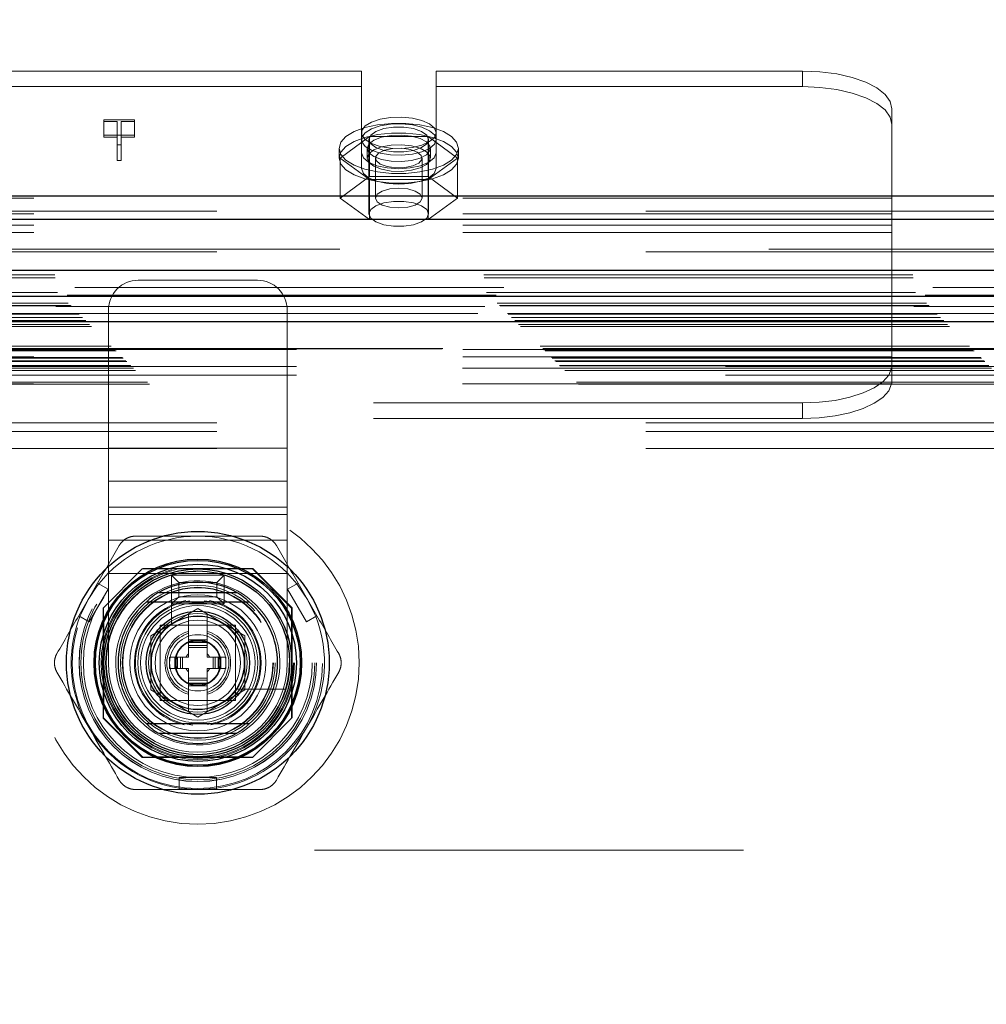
# Model space of a CAD drawing. Header units: inches. Extents: x 0.2 to 10.8, y 0.2 to 8.2.
# Tile 76 of 145: x 3.683 to 3.908, y 4.854 to 5.084. Entities that reach past the tile are written whole.
import ezdxf

# ---------------------------------------------------------------- set-up
doc = ezdxf.new("R2010")
doc.units = ezdxf.units.IN
doc.header["$MEASUREMENT"] = 0
doc.linetypes.add('HIDDEN', pattern=[0.07500000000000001, 0.05, -0.025])
doc.layers.add('DIMENSIONS', color=140, linetype='Continuous')
doc.styles.add('SLDTEXTSTYLE0', font='TXT', dxfattribs={"width": 0.7})
doc.dimstyles.new('SLDDIMSTYLE0', dxfattribs={"dimtxt": 0.0849609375, "dimasz": 0.13, "dimexe": 0, "dimexo": 0.0625, "dimgap": 0.021240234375, "dimtad": 0, "dimtih": 1, "dimtoh": 1, "dimlfac": 18, "dimrnd": 1e-09, "dimzin": 12, "dimdsep": 46, "dimtxsty": 'SLDTEXTSTYLE0', "dimsah": 1, "dimcen": 0.09, "dimadec": 0, "dimazin": 3, "dimtfac": 1, "dimtofl": 0, "dimtmove": 0, "dimatfit": 3, "dimfxl": 0, "dimfrac": 2, "dimtolj": 1, "dimtzin": 12, "dimarcsym": 0})

# ---------------------------------------------------------------- blocks, each defined once
blk = doc.blocks.new('_D_1')
at = {"layer": 'DIMENSIONS'}
for p, q in [((3.321401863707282, 4.904495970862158), (3.321401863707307, 5.790566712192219)), ((4.66442031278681, 4.904495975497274), (4.664420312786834, 5.790566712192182)), ((3.321401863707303, 5.665566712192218), (3.722495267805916, 5.665566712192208)), ((3.837621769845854, 5.66556670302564), (3.809091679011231, 5.66556670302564)), ((3.809091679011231, 5.66556670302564), (3.809091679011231, 5.530535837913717)), ((4.16076991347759, 5.66556670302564), (4.189300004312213, 5.66556670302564)), ((4.189300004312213, 5.66556670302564), (4.189300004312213, 5.530535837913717)), ((4.664420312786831, 5.665566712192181), (4.275896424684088, 5.665566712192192)), ((3.809091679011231, 5.530535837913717), (3.837621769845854, 5.530535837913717)), ((4.189300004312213, 5.530535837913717), (4.16076991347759, 5.530535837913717))]:
    blk.add_line(p, q, dxfattribs=at)
for points in [[(3.321401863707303, 5.665566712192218), (3.451401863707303, 5.645566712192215), (3.451401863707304, 5.685566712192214)], [(4.664420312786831, 5.665566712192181), (4.534420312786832, 5.685566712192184), (4.53442031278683, 5.645566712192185)]]:
    blk.add_solid(points, dxfattribs=at)
at = {"layer": 'DIMENSIONS', "char_height": 0.08333333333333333, "attachment_point": 1, "style": 'SLDTEXTSTYLE0'}
for s, insert in [('24.17', (3.837621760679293, 5.79200907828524)), ('614.0', (3.837621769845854, 5.63795814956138))]:
    blk.add_mtext(s, dxfattribs=dict(at, insert=insert))

msp = doc.modelspace()

# ---------------------------------------------------------------- linework, layer by layer
at = {"color": 7, "linetype": 'HIDDEN', "lineweight": 18}
for p, q in [((3.762323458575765, 5.071980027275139), (3.648462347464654, 5.071980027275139)), ((3.762323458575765, 5.052903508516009), (3.762323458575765, 5.071980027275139)), ((3.779684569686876, 5.05290350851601), (3.779684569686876, 5.071980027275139)), ((3.865115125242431, 5.071980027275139), (3.779684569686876, 5.071980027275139)), ((3.865115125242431, 5.071980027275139), (3.865115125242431, 5.068354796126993)), ((3.762323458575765, 5.068354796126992), (3.648462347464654, 5.068354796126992)), ((3.865115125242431, 5.068354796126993), (3.779684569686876, 5.068354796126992)), ((3.885948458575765, 5.042349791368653), (3.885948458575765, 5.063175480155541)), ((3.70229834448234, 5.060639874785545), (3.709441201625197, 5.060639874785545)), ((3.70229834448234, 5.060213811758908), (3.70229834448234, 5.060639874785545)), ((3.705344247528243, 5.060213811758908), (3.70229834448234, 5.060213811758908)), ((3.70229834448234, 5.060213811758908), (3.70229834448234, 5.056588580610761)), ((3.705344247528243, 5.054770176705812), (3.705344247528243, 5.060213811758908)), ((3.706330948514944, 5.060213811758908), (3.706330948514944, 5.054770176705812)), ((3.709441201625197, 5.060213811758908), (3.706330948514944, 5.060213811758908)), ((3.709441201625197, 5.060639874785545), (3.709441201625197, 5.060213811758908)), ((3.709441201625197, 5.060213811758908), (3.709441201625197, 5.056588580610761)), ((3.709441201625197, 5.057014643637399), (3.70229834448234, 5.057014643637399)), ((3.70229834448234, 5.056588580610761), (3.705344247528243, 5.056588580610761)), ((3.706330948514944, 5.056588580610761), (3.709441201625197, 5.056588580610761)), ((3.764172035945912, 5.056713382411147), (3.757340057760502, 5.051712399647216)), ((3.764059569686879, 5.056029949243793), (3.764059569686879, 5.038721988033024)), ((3.777835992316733, 5.056713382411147), (3.764172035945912, 5.056713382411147)), ((3.764172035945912, 5.056713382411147), (3.764172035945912, 5.047398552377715)), ((3.784667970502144, 5.051712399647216), (3.777835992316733, 5.056713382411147)), ((3.777835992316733, 5.056713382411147), (3.777835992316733, 5.047398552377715)), ((3.777948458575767, 5.038721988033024), (3.777948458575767, 5.056029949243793)), ((3.706330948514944, 5.054770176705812), (3.705344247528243, 5.054770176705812)), ((3.705344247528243, 5.054770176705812), (3.705344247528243, 5.051144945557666)), ((3.706330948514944, 5.054770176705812), (3.706330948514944, 5.051144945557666)), ((3.757115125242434, 5.053978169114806), (3.757115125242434, 5.051712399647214)), ((3.762323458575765, 5.052903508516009), (3.762323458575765, 5.049278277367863)), ((3.763642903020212, 5.053978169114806), (3.763642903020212, 5.051712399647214)), ((3.778365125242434, 5.051712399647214), (3.778365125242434, 5.053978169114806)), ((3.779684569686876, 5.05290350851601), (3.779684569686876, 5.049278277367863)), ((3.784892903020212, 5.051712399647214), (3.784892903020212, 5.053978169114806)), ((3.705344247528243, 5.051144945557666), (3.706330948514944, 5.051144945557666)), ((3.757340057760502, 5.051712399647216), (3.764172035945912, 5.046711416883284)), ((3.757340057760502, 5.051712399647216), (3.757340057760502, 5.042397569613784)), ((3.765562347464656, 5.051712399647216), (3.765562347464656, 5.042397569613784)), ((3.77644568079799, 5.042397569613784), (3.77644568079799, 5.051712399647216)), ((3.777835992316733, 5.046711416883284), (3.784667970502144, 5.051712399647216)), ((3.784667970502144, 5.051712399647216), (3.784667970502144, 5.042397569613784)), ((3.764172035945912, 5.047398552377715), (3.757340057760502, 5.042397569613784)), ((3.777835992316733, 5.047398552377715), (3.764172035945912, 5.047398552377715)), ((3.764172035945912, 5.046711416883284), (3.777835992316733, 5.046711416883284)), ((3.764172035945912, 5.046711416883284), (3.764172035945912, 5.037396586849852)), ((3.784667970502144, 5.042397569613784), (3.777835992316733, 5.047398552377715)), ((3.777835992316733, 5.046711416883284), (3.777835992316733, 5.037396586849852)), ((3.885948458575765, 5.042349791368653), (3.524837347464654, 5.042349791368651)), ((3.757340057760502, 5.042397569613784), (3.764172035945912, 5.037396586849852)), ((3.777835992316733, 5.037396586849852), (3.784667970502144, 5.042397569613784)), ((3.885948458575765, 5.034376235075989), (3.885948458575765, 5.042349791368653)), ((3.228591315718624, 5.039313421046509), (4.757257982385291, 5.039313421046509)), ((3.228591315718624, 5.037500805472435), (4.757257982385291, 5.037500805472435)), ((3.885948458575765, 5.038724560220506), (3.524837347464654, 5.038724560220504)), ((3.764172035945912, 5.037396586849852), (3.777835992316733, 5.037396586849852)), ((3.885948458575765, 5.036066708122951), (3.524837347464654, 5.03606670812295)), ((3.885948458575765, 5.034376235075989), (3.524837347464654, 5.034376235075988)), ((3.885948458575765, 5.005374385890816), (3.885948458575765, 5.034376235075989)), ((4.757257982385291, 5.030495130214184), (3.228591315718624, 5.030495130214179)), ((3.228591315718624, 5.029873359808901), (4.757257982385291, 5.029873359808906)), ((3.190809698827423, 5.024537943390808), (4.795012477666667, 5.024537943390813)), ((3.190880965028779, 5.023782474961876), (4.79494121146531, 5.023782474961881)), ((3.738056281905, 5.023242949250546), (3.710278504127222, 5.023242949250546)), ((4.795474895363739, 5.02156596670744), (3.190347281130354, 5.02156596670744)), ((3.19147591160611, 5.020403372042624), (4.794346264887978, 5.020403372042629)), ((4.793690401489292, 5.019743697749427), (3.192121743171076, 5.019743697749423)), ((3.193975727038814, 5.017903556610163), (4.791846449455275, 5.017903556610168)), ((3.194518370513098, 5.017360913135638), (4.79130380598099, 5.017360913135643)), ((3.194618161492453, 5.017261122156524), (4.791204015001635, 5.017261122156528)), ((4.791049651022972, 5.017109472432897), (3.194780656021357, 5.017109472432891)), ((3.703334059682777, 4.984123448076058), (3.703334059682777, 5.016298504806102)), ((3.745000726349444, 4.984123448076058), (3.745000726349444, 5.016298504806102)), ((3.196351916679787, 5.015525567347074), (4.789473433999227, 5.015525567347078)), ((4.789418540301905, 5.015509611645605), (3.196403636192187, 5.015509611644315)), ((3.196507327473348, 5.015371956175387), (4.789314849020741, 5.01537195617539)), ((3.197298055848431, 5.014592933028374), (4.788523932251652, 5.01459293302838)), ((3.198053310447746, 5.013825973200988), (4.787768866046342, 5.013825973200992)), ((4.787455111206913, 5.013539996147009), (3.198367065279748, 5.01353999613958)), ((3.198921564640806, 5.01295771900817), (4.786900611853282, 5.012957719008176)), ((3.199408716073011, 5.012470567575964), (4.786413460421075, 5.012470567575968)), ((3.203997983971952, 5.007881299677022), (4.781824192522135, 5.007881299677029)), ((3.204553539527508, 5.007325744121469), (4.781268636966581, 5.007325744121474)), ((4.781258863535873, 5.007329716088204), (3.20456744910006, 5.0073297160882)), ((4.781142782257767, 5.007219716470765), (3.204665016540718, 5.00721971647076)), ((3.204831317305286, 5.007047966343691), (4.780990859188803, 5.007047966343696)), ((3.204831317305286, 5.007047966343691), (4.780990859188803, 5.007047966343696)), ((3.247198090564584, 5.007116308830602), (4.738586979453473, 5.0071163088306)), ((3.885948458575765, 5.007064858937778), (3.524837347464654, 5.007064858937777)), ((3.20510909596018, 5.006770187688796), (4.780713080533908, 5.006770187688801)), ((3.205110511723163, 5.006761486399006), (4.780718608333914, 5.00676148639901)), ((3.206636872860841, 5.005242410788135), (4.779185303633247, 5.005242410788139)), ((3.206636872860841, 5.005242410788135), (4.779185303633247, 5.005242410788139)), ((3.206797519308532, 5.005081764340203), (4.779024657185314, 5.005081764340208)), ((3.885948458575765, 5.005374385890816), (3.524837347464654, 5.005374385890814)), ((3.885948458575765, 5.004335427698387), (3.885948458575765, 5.005374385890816)), ((3.207416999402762, 5.004462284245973), (4.778405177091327, 5.004462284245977)), ((3.207609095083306, 5.004270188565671), (4.778213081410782, 5.004270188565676)), ((3.208508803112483, 5.003356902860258), (4.777327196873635, 5.003356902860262)), ((3.208536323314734, 5.003327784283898), (4.777277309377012, 5.003327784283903)), ((3.209162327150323, 5.002716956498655), (4.776659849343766, 5.002716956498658)), ((3.247198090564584, 5.003116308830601), (4.738586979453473, 5.003116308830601)), ((3.885877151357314, 5.002716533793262), (3.524908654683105, 5.00271653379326)), ((3.885948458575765, 5.004335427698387), (3.885948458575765, 5.000047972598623)), ((3.209677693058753, 5.002201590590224), (4.776144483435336, 5.002201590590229)), ((3.247198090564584, 5.001116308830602), (4.738586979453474, 5.0011163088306)), ((3.247198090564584, 5.001116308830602), (4.738586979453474, 5.0011163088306)), ((3.212404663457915, 4.999474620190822), (4.773417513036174, 4.999474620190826)), ((3.212872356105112, 4.998985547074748), (4.772938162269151, 4.998985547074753)), ((3.885877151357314, 4.999091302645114), (3.524908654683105, 4.999091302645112)), ((3.865115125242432, 4.99463982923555), (3.545670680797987, 4.994639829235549)), ((3.865115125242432, 4.991014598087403), (3.865115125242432, 4.99463982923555)), ((3.865115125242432, 4.991014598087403), (3.545670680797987, 4.991014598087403)), ((3.228591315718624, 4.989997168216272), (4.757257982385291, 4.989997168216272)), ((3.228591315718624, 4.989997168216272), (4.757257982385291, 4.989997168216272)), ((3.228591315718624, 4.987997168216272), (4.757257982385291, 4.987997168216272)), ((3.745000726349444, 4.984123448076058), (3.703334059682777, 4.984123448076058)), ((3.703334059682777, 4.976397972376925), (3.703334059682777, 4.984123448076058)), ((3.745000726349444, 4.984123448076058), (3.703334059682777, 4.984123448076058)), ((3.745000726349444, 4.976397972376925), (3.745000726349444, 4.984123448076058)), ((3.228591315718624, 4.983997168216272), (4.757257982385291, 4.983997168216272)), ((3.745000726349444, 4.976397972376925), (3.703334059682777, 4.976397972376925)), ((3.703334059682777, 4.970360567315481), (3.703334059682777, 4.976397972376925)), ((3.745000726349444, 4.970360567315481), (3.745000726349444, 4.976397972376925)), ((3.745000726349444, 4.970360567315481), (3.703334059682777, 4.970360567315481)), ((3.703334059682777, 4.954909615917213), (3.703334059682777, 4.970360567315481)), ((3.745000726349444, 4.954909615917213), (3.745000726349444, 4.970360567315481)), ((3.745000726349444, 4.968672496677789), (3.703334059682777, 4.968672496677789)), ((3.745000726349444, 4.962635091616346), (3.703334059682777, 4.962635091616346)), ((3.711235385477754, 4.955949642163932), (3.70209630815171, 4.946810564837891)), ((3.703334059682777, 4.93407628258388), (3.703334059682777, 4.954909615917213)), ((3.745000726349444, 4.954909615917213), (3.703334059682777, 4.954909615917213)), ((3.745000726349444, 4.954909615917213), (3.703334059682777, 4.954909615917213)), ((3.711335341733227, 4.956049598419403), (3.711235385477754, 4.955949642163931)), ((3.736901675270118, 4.955949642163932), (3.711235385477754, 4.955949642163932)), ((3.737001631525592, 4.956049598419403), (3.711335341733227, 4.956049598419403)), ((3.734191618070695, 4.955949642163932), (3.714145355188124, 4.955949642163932)), ((3.718056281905, 4.94782628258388), (3.718056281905, 4.954492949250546)), ((3.719722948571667, 4.952826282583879), (3.718056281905, 4.954492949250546)), ((3.718056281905, 4.954492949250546), (3.730278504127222, 4.954492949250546)), ((3.728611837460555, 4.952826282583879), (3.730278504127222, 4.954492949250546)), ((3.730278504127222, 4.954492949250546), (3.730278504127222, 4.94782628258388)), ((3.746040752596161, 4.946810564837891), (3.736901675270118, 4.955949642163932)), ((3.746140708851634, 4.946910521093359), (3.737001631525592, 4.956049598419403)), ((3.745000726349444, 4.93407628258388), (3.745000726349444, 4.954909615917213)), ((3.700784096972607, 4.952629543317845), (3.696409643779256, 4.945052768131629)), ((3.703246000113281, 4.951208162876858), (3.700784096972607, 4.952629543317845)), ((3.718044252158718, 4.952209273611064), (3.718044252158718, 4.943137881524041)), ((3.719722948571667, 4.949492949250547), (3.719722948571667, 4.952826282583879)), ((3.719722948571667, 4.952826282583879), (3.728611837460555, 4.952826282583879)), ((3.728611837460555, 4.952826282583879), (3.728611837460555, 4.949492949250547)), ((3.747552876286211, 4.952629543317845), (3.745090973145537, 4.951208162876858)), ((3.747552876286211, 4.952629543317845), (3.751927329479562, 4.945052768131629)), ((3.69887154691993, 4.943631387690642), (3.703246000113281, 4.951208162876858)), ((3.745090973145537, 4.951208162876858), (3.749465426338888, 4.943631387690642)), ((3.719722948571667, 4.949492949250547), (3.718056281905, 4.94782628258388)), ((3.730278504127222, 4.94782628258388), (3.718056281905, 4.94782628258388)), ((3.728611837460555, 4.949492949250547), (3.719722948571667, 4.949492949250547)), ((3.728611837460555, 4.949492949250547), (3.730278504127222, 4.94782628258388)), ((3.69887154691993, 4.943631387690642), (3.696409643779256, 4.945052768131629)), ((3.70209630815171, 4.946810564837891), (3.70209630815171, 4.921144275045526)), ((3.702196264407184, 4.946910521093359), (3.702196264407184, 4.921244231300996)), ((3.713232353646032, 4.940391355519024), (3.724168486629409, 4.94670533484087)), ((3.721981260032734, 4.945442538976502), (3.721877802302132, 4.945382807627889)), ((3.721981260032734, 4.945442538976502), (3.721981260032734, 4.939436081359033)), ((3.724168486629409, 4.94670533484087), (3.735104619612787, 4.940391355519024)), ((3.726355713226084, 4.945442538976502), (3.726355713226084, 4.939436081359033)), ((3.726459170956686, 4.945382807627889), (3.726355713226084, 4.945442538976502)), ((3.746040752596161, 4.921144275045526), (3.746040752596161, 4.946810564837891)), ((3.746140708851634, 4.921244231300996), (3.746140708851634, 4.946910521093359)), ((3.751927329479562, 4.945052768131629), (3.749465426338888, 4.943631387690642)), ((3.702296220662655, 4.944100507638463), (3.702296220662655, 4.924054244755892)), ((3.732917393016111, 4.942826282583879), (3.715417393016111, 4.942826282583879)), ((3.715417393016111, 4.942826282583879), (3.715417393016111, 4.925326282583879)), ((3.730546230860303, 4.942826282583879), (3.717790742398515, 4.942826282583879)), ((3.732917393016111, 4.925326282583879), (3.732917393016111, 4.942826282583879)), ((3.746040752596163, 4.924054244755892), (3.746040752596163, 4.944100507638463)), ((3.715419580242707, 4.940455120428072), (3.715419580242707, 4.927699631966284)), ((3.732917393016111, 4.927699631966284), (3.732917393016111, 4.940455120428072)), ((3.713232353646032, 4.927763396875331), (3.713232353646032, 4.940391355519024)), ((3.721981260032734, 4.939436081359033), (3.726355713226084, 4.939436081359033)), ((3.721981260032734, 4.939436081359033), (3.721981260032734, 4.938998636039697)), ((3.721981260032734, 4.938998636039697), (3.726355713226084, 4.938998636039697)), ((3.721981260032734, 4.938998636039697), (3.721981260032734, 4.938806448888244)), ((3.721981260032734, 4.938806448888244), (3.721981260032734, 4.938097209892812)), ((3.721981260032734, 4.938806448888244), (3.726355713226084, 4.938806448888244)), ((3.726355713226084, 4.939436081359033), (3.726355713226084, 4.938998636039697)), ((3.726355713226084, 4.938998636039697), (3.726355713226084, 4.938806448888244)), ((3.726355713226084, 4.938806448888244), (3.726355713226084, 4.938097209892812)), ((3.735104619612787, 4.940391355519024), (3.735104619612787, 4.927763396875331)), ((3.721981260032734, 4.938097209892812), (3.721981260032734, 4.937633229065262)), ((3.721981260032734, 4.938097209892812), (3.726355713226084, 4.938097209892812)), ((3.721981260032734, 4.937633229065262), (3.726355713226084, 4.937633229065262)), ((3.721981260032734, 4.937633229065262), (3.721981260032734, 4.935389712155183)), ((3.726355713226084, 4.938097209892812), (3.726355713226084, 4.937633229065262)), ((3.726355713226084, 4.937633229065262), (3.726355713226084, 4.935389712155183)), ((3.717606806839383, 4.935389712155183), (3.718809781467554, 4.935389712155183)), ((3.717606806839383, 4.932765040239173), (3.717606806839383, 4.935389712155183)), ((3.718809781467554, 4.932765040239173), (3.718809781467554, 4.935389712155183)), ((3.718809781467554, 4.935389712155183), (3.719247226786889, 4.935389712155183)), ((3.719247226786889, 4.932765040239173), (3.719247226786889, 4.935389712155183)), ((3.719247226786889, 4.935389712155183), (3.719439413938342, 4.935389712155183)), ((3.719439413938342, 4.935389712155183), (3.720148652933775, 4.935389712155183)), ((3.719439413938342, 4.932765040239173), (3.719439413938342, 4.935389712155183)), ((3.720148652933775, 4.935389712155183), (3.720612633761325, 4.935389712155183)), ((3.720148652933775, 4.932765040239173), (3.720148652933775, 4.935389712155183)), ((3.720612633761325, 4.932765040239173), (3.720612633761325, 4.935389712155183)), ((3.720612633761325, 4.935389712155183), (3.721981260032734, 4.935389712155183)), ((3.726355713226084, 4.935389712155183), (3.727724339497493, 4.935389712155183)), ((3.727724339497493, 4.935389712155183), (3.728188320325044, 4.935389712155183)), ((3.727724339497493, 4.932765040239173), (3.727724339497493, 4.935389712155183)), ((3.728188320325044, 4.932765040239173), (3.728188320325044, 4.935389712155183)), ((3.728188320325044, 4.935389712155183), (3.728897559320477, 4.935389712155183)), ((3.728897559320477, 4.932765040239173), (3.728897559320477, 4.935389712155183)), ((3.728897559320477, 4.935389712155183), (3.729089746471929, 4.935389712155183)), ((3.729089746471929, 4.932765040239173), (3.729089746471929, 4.935389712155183)), ((3.729089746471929, 4.935389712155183), (3.729527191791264, 4.935389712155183)), ((3.729527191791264, 4.932765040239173), (3.729527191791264, 4.935389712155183)), ((3.729527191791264, 4.935389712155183), (3.730730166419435, 4.935389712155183)), ((3.730730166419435, 4.932765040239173), (3.730730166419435, 4.935389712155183)), ((3.717606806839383, 4.932765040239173), (3.718809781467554, 4.932765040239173)), ((3.718809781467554, 4.932765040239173), (3.719247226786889, 4.932765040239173)), ((3.719247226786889, 4.932765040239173), (3.719439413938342, 4.932765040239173)), ((3.719439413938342, 4.932765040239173), (3.720148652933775, 4.932765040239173)), ((3.720148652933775, 4.932765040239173), (3.720612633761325, 4.932765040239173)), ((3.720612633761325, 4.932765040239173), (3.721981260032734, 4.932765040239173)), ((3.721981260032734, 4.932765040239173), (3.721981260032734, 4.930521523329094)), ((3.726355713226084, 4.932765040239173), (3.727724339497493, 4.932765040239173)), ((3.726355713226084, 4.932765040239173), (3.726355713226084, 4.930521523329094)), ((3.727724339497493, 4.932765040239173), (3.728188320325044, 4.932765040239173)), ((3.728188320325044, 4.932765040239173), (3.728897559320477, 4.932765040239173)), ((3.728897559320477, 4.932765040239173), (3.729089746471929, 4.932765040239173)), ((3.729089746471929, 4.932765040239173), (3.729527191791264, 4.932765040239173)), ((3.729527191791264, 4.932765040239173), (3.730730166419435, 4.932765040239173)), ((3.721981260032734, 4.930521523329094), (3.726355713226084, 4.930521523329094)), ((3.721981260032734, 4.930521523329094), (3.721981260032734, 4.930057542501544)), ((3.721981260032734, 4.930057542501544), (3.726355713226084, 4.930057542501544)), ((3.721981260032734, 4.930057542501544), (3.721981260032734, 4.92934830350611)), ((3.721981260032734, 4.92934830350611), (3.726355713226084, 4.92934830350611)), ((3.721981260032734, 4.92934830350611), (3.721981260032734, 4.929156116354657)), ((3.721981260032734, 4.929156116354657), (3.726355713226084, 4.929156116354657)), ((3.721981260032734, 4.929156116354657), (3.721981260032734, 4.928718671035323)), ((3.726355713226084, 4.930521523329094), (3.726355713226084, 4.930057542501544)), ((3.726355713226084, 4.930057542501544), (3.726355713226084, 4.92934830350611)), ((3.726355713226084, 4.92934830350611), (3.726355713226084, 4.929156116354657)), ((3.726355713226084, 4.929156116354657), (3.726355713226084, 4.928718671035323)), ((3.724168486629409, 4.921449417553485), (3.713232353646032, 4.927763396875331)), ((3.721981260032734, 4.928718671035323), (3.726355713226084, 4.928718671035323)), ((3.721981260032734, 4.928718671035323), (3.721981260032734, 4.922712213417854)), ((3.735104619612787, 4.927763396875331), (3.724168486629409, 4.921449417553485)), ((3.726355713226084, 4.928718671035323), (3.726355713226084, 4.922712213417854)), ((3.733228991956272, 4.927953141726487), (3.742300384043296, 4.927953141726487)), ((3.715417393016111, 4.925326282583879), (3.732917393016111, 4.925326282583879)), ((3.717790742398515, 4.925328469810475), (3.730546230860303, 4.925328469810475)), ((3.70209630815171, 4.921144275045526), (3.711235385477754, 4.912005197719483)), ((3.702196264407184, 4.921244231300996), (3.711335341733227, 4.912105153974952)), ((3.736901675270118, 4.912005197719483), (3.746040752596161, 4.921144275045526)), ((3.746040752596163, 4.921144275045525), (3.746140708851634, 4.921244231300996)), ((3.711235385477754, 4.912005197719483), (3.736901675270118, 4.912005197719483)), ((3.711335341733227, 4.912105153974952), (3.737001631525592, 4.912105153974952)), ((3.714145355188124, 4.912205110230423), (3.734191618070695, 4.912205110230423)), ((3.72854293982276, 4.907392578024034), (3.719794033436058, 4.907392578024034)), ((3.719794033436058, 4.90454981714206), (3.719794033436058, 4.907392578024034)), ((3.72854293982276, 4.90454981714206), (3.72854293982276, 4.907392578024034)), ((3.72854293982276, 4.90454981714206), (3.719794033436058, 4.90454981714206)), ((3.35136475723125, 4.890449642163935), (4.634420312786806, 4.890449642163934))]:
    msp.add_line(p, q, dxfattribs=at)
at = {"color": 7, "linetype": 'Continuous', "lineweight": 25}
for p, q in [((3.228591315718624, 5.042938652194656), (4.757257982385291, 5.042938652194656)), ((3.228591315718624, 5.037500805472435), (4.757257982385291, 5.037500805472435)), ((4.795474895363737, 5.025505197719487), (3.190347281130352, 5.025505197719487)), ((4.789418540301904, 5.019448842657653), (3.196403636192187, 5.019448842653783)), ((4.787455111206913, 5.013539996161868), (3.19836706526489, 5.01353999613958)), ((3.715043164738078, 4.950481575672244), (3.73329380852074, 4.950481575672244)), ((3.715043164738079, 4.917673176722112), (3.73329380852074, 4.917673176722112))]:
    msp.add_line(p, q, dxfattribs=at)
at = {"color": 7, "linetype": 'HIDDEN', "lineweight": 18, "flags": 128}
for points in [[(3.885948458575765, 5.063175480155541), (3.885548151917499, 5.06489316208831), (3.884362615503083, 5.066544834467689), (3.882437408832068, 5.068067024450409), (3.879846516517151, 5.069401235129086), (3.876689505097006, 5.070496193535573), (3.873087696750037, 5.071309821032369), (3.869179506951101, 5.071810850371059), (3.865115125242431, 5.071980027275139)], [(3.865115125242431, 5.068354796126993), (3.869179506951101, 5.068185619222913), (3.873087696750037, 5.067684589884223), (3.876689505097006, 5.066870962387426), (3.879846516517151, 5.065776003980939), (3.882437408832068, 5.064441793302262), (3.884362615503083, 5.062919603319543), (3.885548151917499, 5.061267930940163), (3.885948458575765, 5.059550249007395)], [(3.757115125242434, 5.053978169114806), (3.757518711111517, 5.055382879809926), (3.758706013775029, 5.056705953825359), (3.760608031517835, 5.057870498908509), (3.763114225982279, 5.058808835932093), (3.766078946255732, 5.059466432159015), (3.769329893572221, 5.059805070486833), (3.772678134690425, 5.059805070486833), (3.775929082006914, 5.059466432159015), (3.778893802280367, 5.058808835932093), (3.781399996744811, 5.057870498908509), (3.783302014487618, 5.056705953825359), (3.78448931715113, 5.055382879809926), (3.784892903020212, 5.053978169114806), (3.78448931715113, 5.052573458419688), (3.783302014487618, 5.051250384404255), (3.781399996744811, 5.050085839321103), (3.778893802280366, 5.049147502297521), (3.775929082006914, 5.048489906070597), (3.772678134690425, 5.048151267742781), (3.769329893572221, 5.048151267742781), (3.766078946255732, 5.048489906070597), (3.763114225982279, 5.049147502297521), (3.760608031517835, 5.050085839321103), (3.758706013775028, 5.051250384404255), (3.757518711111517, 5.052573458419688), (3.757115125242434, 5.053978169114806)], [(3.779684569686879, 5.057603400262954), (3.779298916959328, 5.058684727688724), (3.778176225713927, 5.059669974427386), (3.77641625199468, 5.060471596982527), (3.774175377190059, 5.06101836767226), (3.771652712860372, 5.061261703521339), (3.769072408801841, 5.061179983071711), (3.766663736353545, 5.060780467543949), (3.7646407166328, 5.060098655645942), (3.76318310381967, 5.059195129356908), (3.76242041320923, 5.058150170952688), (3.76242041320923, 5.057056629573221), (3.76318310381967, 5.056011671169), (3.7646407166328, 5.055108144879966), (3.766663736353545, 5.054426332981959), (3.769072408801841, 5.054026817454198), (3.771652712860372, 5.053945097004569), (3.774175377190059, 5.054188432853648), (3.77641625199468, 5.054735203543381), (3.778176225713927, 5.055536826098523), (3.779298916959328, 5.056522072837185), (3.779684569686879, 5.057603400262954)], [(3.757115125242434, 5.051712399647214), (3.757518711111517, 5.053117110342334), (3.758706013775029, 5.054440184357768), (3.760608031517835, 5.055604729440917), (3.763114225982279, 5.056543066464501), (3.766078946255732, 5.057200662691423), (3.769329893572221, 5.057539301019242), (3.772678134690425, 5.057539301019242), (3.775929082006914, 5.057200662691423), (3.778893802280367, 5.056543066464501), (3.781399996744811, 5.055604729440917), (3.783302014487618, 5.054440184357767), (3.78448931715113, 5.053117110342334), (3.784892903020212, 5.051712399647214), (3.78448931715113, 5.050307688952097), (3.783302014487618, 5.048984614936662), (3.781399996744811, 5.047820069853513), (3.778893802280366, 5.046881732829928), (3.775929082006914, 5.046224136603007), (3.772678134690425, 5.045885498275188), (3.769329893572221, 5.045885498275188), (3.766078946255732, 5.046224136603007), (3.763114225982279, 5.046881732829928), (3.760608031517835, 5.047820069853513), (3.758706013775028, 5.048984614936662), (3.757518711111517, 5.050307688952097), (3.757115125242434, 5.051712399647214)], [(3.779684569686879, 5.056029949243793), (3.779298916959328, 5.057111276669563), (3.778176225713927, 5.058096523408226), (3.77641625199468, 5.058898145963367), (3.774175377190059, 5.059444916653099), (3.771652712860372, 5.059688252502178), (3.769072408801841, 5.059606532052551), (3.766663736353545, 5.059207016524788), (3.7646407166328, 5.058525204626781), (3.76318310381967, 5.057621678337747), (3.76242041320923, 5.056576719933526), (3.76242041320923, 5.055483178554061), (3.76318310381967, 5.05443822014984), (3.7646407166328, 5.053534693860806), (3.766663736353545, 5.052852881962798), (3.769072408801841, 5.052453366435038), (3.771652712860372, 5.052371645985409), (3.774175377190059, 5.052614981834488), (3.77641625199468, 5.05316175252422), (3.778176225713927, 5.053963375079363), (3.779298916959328, 5.054948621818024), (3.779684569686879, 5.056029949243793)], [(3.777948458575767, 5.056029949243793), (3.777529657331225, 5.057033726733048), (3.776323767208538, 5.05791643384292), (3.774476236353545, 5.058571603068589), (3.77220990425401, 5.058920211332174), (3.769798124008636, 5.058920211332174), (3.7675317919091, 5.058571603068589), (3.765684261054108, 5.05791643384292), (3.764478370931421, 5.057033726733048), (3.764059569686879, 5.056029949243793), (3.764478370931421, 5.055026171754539), (3.765684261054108, 5.054143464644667), (3.7675317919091, 5.053488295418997), (3.769798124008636, 5.053139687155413), (3.77220990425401, 5.053139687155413), (3.774476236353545, 5.053488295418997), (3.776323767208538, 5.054143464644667), (3.777529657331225, 5.05502617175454), (3.777948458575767, 5.056029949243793)], [(3.763642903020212, 5.053978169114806), (3.76404174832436, 5.054988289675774), (3.765195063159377, 5.055888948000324), (3.766977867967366, 5.05658254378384), (3.769196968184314, 5.056993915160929), (3.771611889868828, 5.057078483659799), (3.773960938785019, 5.056827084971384), (3.775989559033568, 5.056266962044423), (3.777477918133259, 5.055458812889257), (3.778264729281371, 5.054490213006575), (3.778264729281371, 5.053466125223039), (3.777477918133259, 5.052497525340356), (3.775989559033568, 5.05168937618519), (3.773960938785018, 5.05112925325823), (3.771611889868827, 5.050877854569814), (3.769196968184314, 5.050962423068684), (3.766977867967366, 5.051373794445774), (3.765195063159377, 5.052067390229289), (3.76404174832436, 5.05296804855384), (3.763642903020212, 5.053978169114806)], [(3.779684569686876, 5.05290350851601), (3.779259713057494, 5.051769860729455), (3.77802673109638, 5.050747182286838), (3.776106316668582, 5.049935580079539), (3.773686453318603, 5.049414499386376), (3.771004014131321, 5.049234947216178), (3.768321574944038, 5.049414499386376), (3.765901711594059, 5.049935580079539), (3.76398129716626, 5.050747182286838), (3.762748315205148, 5.051769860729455), (3.762323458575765, 5.052903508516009)], [(3.763642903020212, 5.051712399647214), (3.76404174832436, 5.052722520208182), (3.765195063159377, 5.053623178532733), (3.766977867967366, 5.054316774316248), (3.769196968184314, 5.054728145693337), (3.771611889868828, 5.054812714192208), (3.773960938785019, 5.054561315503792), (3.775989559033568, 5.054001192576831), (3.777477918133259, 5.053193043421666), (3.778264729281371, 5.052224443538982), (3.778264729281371, 5.051200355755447), (3.777477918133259, 5.050231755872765), (3.775989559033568, 5.049423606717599), (3.773960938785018, 5.048863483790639), (3.771611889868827, 5.048612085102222), (3.769196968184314, 5.048696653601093), (3.766977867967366, 5.049108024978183), (3.765195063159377, 5.049801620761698), (3.76404174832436, 5.050702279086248), (3.763642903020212, 5.051712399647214)], [(3.773724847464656, 5.053704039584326), (3.771714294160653, 5.053992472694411), (3.76959560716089, 5.053933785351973), (3.767691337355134, 5.053536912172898), (3.766291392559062, 5.052862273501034), (3.765608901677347, 5.052012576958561), (3.765747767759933, 5.051117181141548), (3.766686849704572, 5.050312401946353), (3.76828318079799, 5.049720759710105), (3.770293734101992, 5.049432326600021), (3.772412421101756, 5.049491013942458), (3.774316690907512, 5.049887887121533), (3.775716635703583, 5.050562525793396), (3.776399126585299, 5.051412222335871), (3.776260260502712, 5.052307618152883), (3.775321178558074, 5.053112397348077), (3.773724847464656, 5.053704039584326)], [(3.762323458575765, 5.049278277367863), (3.762748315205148, 5.048144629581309), (3.76398129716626, 5.047121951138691), (3.76590171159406, 5.046310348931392), (3.768321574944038, 5.045789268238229), (3.771004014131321, 5.045609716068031), (3.773686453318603, 5.045789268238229), (3.776106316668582, 5.046310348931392), (3.77802673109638, 5.047121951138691), (3.779259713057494, 5.048144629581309), (3.779684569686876, 5.049278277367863)], [(3.77644568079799, 5.042397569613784), (3.776031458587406, 5.043277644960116), (3.77485185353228, 5.044023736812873), (3.77308644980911, 5.044522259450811), (3.771004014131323, 5.044697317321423), (3.768921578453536, 5.044522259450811), (3.767156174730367, 5.044023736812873), (3.765976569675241, 5.043277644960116), (3.765562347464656, 5.042397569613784), (3.765976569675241, 5.04151749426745), (3.767156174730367, 5.040771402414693), (3.768921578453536, 5.040272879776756), (3.771004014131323, 5.040097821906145), (3.77308644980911, 5.040272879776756), (3.77485185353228, 5.040771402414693), (3.776031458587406, 5.04151749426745), (3.77644568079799, 5.042397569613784)], [(3.777948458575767, 5.038721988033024), (3.777529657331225, 5.039725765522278), (3.776323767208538, 5.040608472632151), (3.774476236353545, 5.04126364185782), (3.77220990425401, 5.041612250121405), (3.769798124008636, 5.041612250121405), (3.7675317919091, 5.04126364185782), (3.765684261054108, 5.040608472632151), (3.764478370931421, 5.039725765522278), (3.764059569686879, 5.038721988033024), (3.764478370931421, 5.03771821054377), (3.765684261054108, 5.036835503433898), (3.7675317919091, 5.036180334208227), (3.769798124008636, 5.035831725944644), (3.77220990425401, 5.035831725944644), (3.774476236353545, 5.036180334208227), (3.776323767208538, 5.036835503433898), (3.777529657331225, 5.03771821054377), (3.777948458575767, 5.038721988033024)], [(3.865115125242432, 4.99463982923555), (3.868967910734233, 4.994791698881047), (3.872687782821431, 4.995242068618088), (3.87614641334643, 4.995975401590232), (3.879224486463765, 4.996966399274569), (3.881815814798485, 4.998180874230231), (3.883831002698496, 4.999576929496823), (3.885200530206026, 5.001106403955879), (3.885877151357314, 5.002716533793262)], [(3.885877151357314, 4.999091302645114), (3.885200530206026, 4.997481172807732), (3.883831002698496, 4.995951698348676), (3.881815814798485, 4.994555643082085), (3.879224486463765, 4.993341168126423), (3.87614641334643, 4.992350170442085), (3.872687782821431, 4.991616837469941), (3.868967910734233, 4.9911664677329), (3.865115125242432, 4.991014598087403)], [(3.701066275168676, 4.952466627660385), (3.700742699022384, 4.952052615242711), (3.698596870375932, 4.948841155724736)], [(3.749740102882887, 4.948841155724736), (3.747594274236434, 4.952052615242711), (3.747270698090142, 4.952466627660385)], [(3.698596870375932, 4.948841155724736), (3.696888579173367, 4.945377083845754), (3.696691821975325, 4.944889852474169)], [(3.751645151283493, 4.944889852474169), (3.751448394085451, 4.945377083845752), (3.749740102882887, 4.948841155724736)], [(3.719794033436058, 4.904875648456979), (3.720314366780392, 4.904802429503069), (3.724168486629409, 4.90454981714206)], [(3.724168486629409, 4.90454981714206), (3.728022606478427, 4.904802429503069), (3.72854293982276, 4.904875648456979)]]:
    msp.add_lwpolyline(points, dxfattribs=at)
at = {"color": 7, "linetype": 'HIDDEN', "lineweight": 18}
for centre, radius in [((3.724168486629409, 4.934077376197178), 0.03761111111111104), ((3.724059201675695, 4.933949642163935), 0.02916666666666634), ((3.724168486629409, 4.934077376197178), 0.02768857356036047), ((3.724168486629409, 4.934077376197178), 0.02766841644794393), ((3.724168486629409, 4.934077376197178), 0.02726233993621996), ((3.724168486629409, 4.934077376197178), 0.02668416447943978), ((3.724168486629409, 4.934077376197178), 0.02416885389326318), ((3.724168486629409, 4.934077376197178), 0.02405949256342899), ((3.724168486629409, 4.934077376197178), 0.02252843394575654), ((3.724168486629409, 4.934077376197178), 0.02228346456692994), ((3.724168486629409, 4.934077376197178), 0.02132545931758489), ((3.724168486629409, 4.934077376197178), 0.01804461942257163), ((3.724168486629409, 4.934077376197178), 0.01760717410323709), ((3.724168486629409, 4.934077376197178), 0.01760717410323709), ((3.724168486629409, 4.934077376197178), 0.01749781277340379), ((3.724168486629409, 4.934077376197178), 0.01585739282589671), ((3.724168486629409, 4.934077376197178), 0.01399825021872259), ((3.724168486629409, 4.934077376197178), 0.01334208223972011), ((3.724168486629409, 4.934077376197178), 0.01148293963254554), ((3.724168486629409, 4.934077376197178), 0.01093613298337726), ((3.724168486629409, 4.934077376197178), 0.01082677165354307), ((3.724168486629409, 4.934077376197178), 0.009951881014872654), ((3.724168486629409, 4.934077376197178), 0.006561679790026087), ((3.724168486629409, 4.934077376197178), 0.005377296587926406), ((3.724168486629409, 4.934077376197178), 0.005219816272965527)]:
    msp.add_circle(centre, radius, dxfattribs=at)
at = {"color": 7, "linetype": 'Continuous', "lineweight": 25}
for radius in [0.03062117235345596, 0.02418761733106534, 0.02387829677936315, 0.02296587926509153, 0.02187226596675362, 0.02140357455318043, 0.01202974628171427]:
    msp.add_circle((3.724168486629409, 4.934077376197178), radius, dxfattribs=at)
at = {"color": 7, "linetype": 'HIDDEN', "lineweight": 18}
for centre, radius, start, end in [((3.710278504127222, 5.016298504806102), 0.006944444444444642, 90, 180), ((3.738056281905, 5.016298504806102), 0.006944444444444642, 0, 90), ((3.724168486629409, 4.934077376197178), 0.0295275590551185, 90.00000000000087, 141.480375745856), ((3.724168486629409, 4.934077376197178), 0.0295275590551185, 38.51962425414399, 90.00000000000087), ((3.724168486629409, 4.934077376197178), 0.01913823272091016, 108.6629248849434, 341.3370751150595), ((3.724168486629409, 4.934077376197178), 0.01913823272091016, 341.3370751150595, 108.6629248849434), ((3.724168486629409, 4.934077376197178), 0.01476377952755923, 100.9822499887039, 257.5591527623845), ((3.724168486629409, 4.934077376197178), 0.01454505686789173, 97.35284666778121, 265.5522990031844), ((3.724168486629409, 4.934077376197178), 0.01454505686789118, 0, 84.24124753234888), ((3.724168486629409, 4.934077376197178), 0.01476377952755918, 0, 79.25931237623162), ((3.724168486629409, 4.934077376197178), 0.0115351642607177, 100.9302482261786, 101.4540927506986), ((3.724168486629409, 4.934077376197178), 0.01153516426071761, 78.54590724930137, 79.06975177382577), ((3.724168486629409, 4.934077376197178), 0.02952755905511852, 158.5196242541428, 210.0000000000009), ((3.724168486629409, 4.934077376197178), 0.0295275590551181, 330.0000000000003, 21.48037574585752), ((3.724168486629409, 4.934077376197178), 0.01153516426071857, 138.5459072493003, 161.4540927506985), ((3.724168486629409, 4.934077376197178), 0.007655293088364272, 106.6015495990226, 253.3984504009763), ((3.724168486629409, 4.934077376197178), 0.007217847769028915, 107.6397013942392, 252.3602986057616), ((3.724168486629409, 4.934077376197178), 0.007655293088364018, 286.6015495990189, 73.39845040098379), ((3.724168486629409, 4.934077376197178), 0.007217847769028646, 287.6397013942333, 72.36029860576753), ((3.724168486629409, 4.934077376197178), 0.01153516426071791, 18.54590724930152, 41.45409275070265), ((3.724168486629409, 4.934077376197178), 0.003053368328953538, 135.7524990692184, 154.5451680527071), ((3.724168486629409, 4.934077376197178), 0.003053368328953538, 25.45483194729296, 44.24750093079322), ((3.724167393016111, 4.93407628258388), 0.02083333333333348, 180, 0), ((3.724168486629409, 4.934077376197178), 0.01454505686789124, 279.0369276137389, 0), ((3.724168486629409, 4.934077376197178), 0.01476377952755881, 281.9005369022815, 0), ((3.724168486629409, 4.934077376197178), 0.003053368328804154, 205.4548319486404, 224.2475009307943), ((3.724168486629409, 4.934077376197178), 0.003053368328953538, 315.7524990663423, 334.5451680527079), ((3.724168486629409, 4.934077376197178), 0.01153516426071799, 198.5459072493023, 221.4540927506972), ((3.724168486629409, 4.934077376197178), 0.01153516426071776, 318.5459072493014, 341.4540927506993), ((3.724168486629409, 4.934077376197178), 0.01153516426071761, 258.5459072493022, 259.0697517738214), ((3.724168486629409, 4.934077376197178), 0.01153516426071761, 280.9302482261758, 281.4540927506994), ((3.724168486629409, 4.934077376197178), 0.02952755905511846, 210.0000000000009, 261.4803757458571), ((3.724168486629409, 4.934077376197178), 0.02952755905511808, 278.5196242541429, 330.0000000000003)]:
    msp.add_arc(centre, radius, start, end, dxfattribs=at)
at = {"color": 7, "linetype": 'Continuous', "lineweight": 25}
for radius, start, end in [(0.01877150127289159, 60.91370409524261, 119.0862959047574), (0.01859142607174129, 130.1191668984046, 229.8808331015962), (0.01859142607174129, 310.1191668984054, 49.88083310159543), (0.0187715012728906, 240.9137040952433, 299.0862959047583)]:
    msp.add_arc((3.724168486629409, 4.934077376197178), radius, start, end, dxfattribs=at)
at = {"color": 7, "linetype": 'HIDDEN', "lineweight": 18}
for points, knots in [([(3.885877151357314, 5.002716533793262), (3.885891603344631, 5.00279016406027), (3.885903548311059, 5.002882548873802), (3.885922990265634, 5.003103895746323), (3.885930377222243, 5.00323311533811), (3.885940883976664, 5.003514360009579), (3.885944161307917, 5.003670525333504), (3.885947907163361, 5.003993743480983), (3.885948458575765, 5.004161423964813), (3.885948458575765, 5.004335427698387)], [0, 0, 0, 0, 0.25, 0.25, 0.5, 0.5, 0.75, 0.75, 1, 1, 1, 1]), ([(3.705857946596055, 4.96141770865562), (3.70604964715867, 4.96174974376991), (3.706280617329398, 4.962050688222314), (3.70682007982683, 4.962591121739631), (3.707127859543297, 4.962827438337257), (3.707787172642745, 4.963208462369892), (3.708147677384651, 4.963357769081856), (3.708882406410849, 4.963554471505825), (3.709262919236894, 4.963604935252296), (3.709646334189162, 4.963604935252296)], [0, 0, 0, 0, 0.25, 0.25, 0.5, 0.5, 0.75, 0.75, 1, 1, 1, 1]), ([(3.738690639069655, 4.963604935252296), (3.739074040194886, 4.963604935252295), (3.73945015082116, 4.963555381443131), (3.740187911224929, 4.963358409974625), (3.740546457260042, 4.963210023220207), (3.741206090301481, 4.962829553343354), (3.741515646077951, 4.962592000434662), (3.742053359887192, 4.96205405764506), (3.74228731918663, 4.961749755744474), (3.742479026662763, 4.961417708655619)], [0, 0, 0, 0, 0.25, 0.25, 0.5, 0.5, 0.75, 0.75, 1, 1, 1, 1]), ([(3.718044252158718, 4.954504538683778), (3.718044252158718, 4.954504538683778), (3.718044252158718, 4.95444164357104), (3.718044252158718, 4.95420374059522), (3.718044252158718, 4.9540281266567), (3.718044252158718, 4.953600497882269), (3.718044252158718, 4.953345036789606), (3.718044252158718, 4.952799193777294), (3.718044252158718, 4.952505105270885), (3.718044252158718, 4.952209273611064)], [0, 0, 0, 0, 0.25, 0.25, 0.5, 0.5, 0.75, 0.75, 1, 1, 1, 1]), ([(3.691335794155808, 4.931890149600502), (3.691144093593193, 4.932222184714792), (3.690998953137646, 4.932572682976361), (3.690800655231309, 4.933310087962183), (3.690749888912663, 4.933694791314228), (3.690749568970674, 4.934456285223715), (3.690800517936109, 4.934843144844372), (3.690997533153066, 4.93557779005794), (3.691144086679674, 4.935932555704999), (3.691335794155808, 4.936264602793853)], [0, 0, 0, 0, 0.25, 0.25, 0.5, 0.5, 0.75, 0.75, 1, 1, 1, 1]), ([(3.75700117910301, 4.936264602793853), (3.757192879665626, 4.935932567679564), (3.757338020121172, 4.935582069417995), (3.757536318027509, 4.934844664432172), (3.757587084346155, 4.934459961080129), (3.757587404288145, 4.933698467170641), (3.757536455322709, 4.933311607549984), (3.757339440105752, 4.932576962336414), (3.757192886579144, 4.932222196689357), (3.75700117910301, 4.931890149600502)], [0, 0, 0, 0, 0.25, 0.25, 0.5, 0.5, 0.75, 0.75, 1, 1, 1, 1]), ([(3.742300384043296, 4.927953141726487), (3.742596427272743, 4.927953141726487), (3.742886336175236, 4.927953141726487), (3.743436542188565, 4.927953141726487), (3.743689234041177, 4.927953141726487), (3.744334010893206, 4.927953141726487), (3.74459564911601, 4.927953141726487), (3.74459564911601, 4.927953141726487)], [0, 0, 0, 0, 0.2499999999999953, 0.2499999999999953, 0.4999999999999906, 0.4999999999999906, 1, 1, 1, 1]), ([(3.709646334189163, 4.90454981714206), (3.709262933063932, 4.90454981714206), (3.708886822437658, 4.904599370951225), (3.708149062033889, 4.904796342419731), (3.707790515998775, 4.904944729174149), (3.707130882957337, 4.905325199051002), (3.706821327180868, 4.905562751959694), (3.706283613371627, 4.906100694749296), (3.706049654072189, 4.906404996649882), (3.705857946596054, 4.906737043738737)], [0, 0, 0, 0, 0.25, 0.25, 0.5, 0.5, 0.75, 0.75, 1, 1, 1, 1]), ([(3.742479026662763, 4.906737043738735), (3.742287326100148, 4.906405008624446), (3.742056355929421, 4.906104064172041), (3.741516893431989, 4.905563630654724), (3.741209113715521, 4.905327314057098), (3.740549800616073, 4.904946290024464), (3.740189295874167, 4.904796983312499), (3.739454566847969, 4.904600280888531), (3.739074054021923, 4.90454981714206), (3.738690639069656, 4.90454981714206)], [0, 0, 0, 0, 0.25, 0.25, 0.5, 0.5, 0.75, 0.75, 1, 1, 1, 1])]:
    msp.add_open_spline(points, degree=3, knots=knots, dxfattribs=at)
for points in [[(3.885948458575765, 5.000047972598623), (3.885948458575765, 4.999657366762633), (3.88592570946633, 4.999338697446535), (3.885877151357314, 4.999091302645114)], [(3.709646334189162, 4.963604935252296), (3.714470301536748, 4.963604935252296), (3.719308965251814, 4.963604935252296), (3.724168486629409, 4.963604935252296)], [(3.724168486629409, 4.963604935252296), (3.729028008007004, 4.963604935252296), (3.733866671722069, 4.963604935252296), (3.738690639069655, 4.963604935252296)], [(3.705857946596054, 4.96141770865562), (3.704171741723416, 4.958497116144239), (3.702481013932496, 4.955568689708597), (3.700784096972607, 4.952629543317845)], [(3.742479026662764, 4.96141770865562), (3.744165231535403, 4.958497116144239), (3.745855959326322, 4.955568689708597), (3.747552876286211, 4.952629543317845)], [(3.696409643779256, 4.945052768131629), (3.694712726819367, 4.942113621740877), (3.693021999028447, 4.939185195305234), (3.691335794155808, 4.936264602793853)], [(3.751927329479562, 4.945052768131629), (3.753624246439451, 4.942113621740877), (3.755314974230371, 4.939185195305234), (3.75700117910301, 4.936264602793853)], [(3.698596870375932, 4.919313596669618), (3.696167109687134, 4.92352206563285), (3.693747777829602, 4.927712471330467), (3.691335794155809, 4.931890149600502)], [(3.75700117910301, 4.931890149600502), (3.754589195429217, 4.927712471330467), (3.752169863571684, 4.92352206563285), (3.749740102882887, 4.919313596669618)], [(3.705857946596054, 4.906737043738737), (3.703445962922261, 4.910914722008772), (3.701026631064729, 4.915105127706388), (3.698596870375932, 4.919313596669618)], [(3.749740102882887, 4.919313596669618), (3.747310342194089, 4.915105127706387), (3.744891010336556, 4.910914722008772), (3.742479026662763, 4.906737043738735)], [(3.719794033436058, 4.90454981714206), (3.71640019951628, 4.90454981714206), (3.71301874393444, 4.90454981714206), (3.709646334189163, 4.90454981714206)], [(3.738690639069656, 4.90454981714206), (3.735318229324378, 4.90454981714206), (3.731936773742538, 4.90454981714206), (3.72854293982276, 4.90454981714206)]]:
    msp.add_open_spline(points, degree=3, dxfattribs=at)
at = {"color": 7, "linetype": 'Continuous', "lineweight": 25}
for points, knots in [([(3.715043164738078, 4.950481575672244), (3.714753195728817, 4.950320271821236), (3.714472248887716, 4.950148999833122), (3.713931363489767, 4.949786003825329), (3.71366820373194, 4.949591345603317), (3.713184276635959, 4.949199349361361), (3.712960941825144, 4.948999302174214), (3.712582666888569, 4.948645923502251), (3.712425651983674, 4.948491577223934), (3.71231080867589, 4.94839647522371)], [0, 0, 0, 0, 0.25, 0.25, 0.5, 0.5, 0.75, 0.75, 1, 1, 1, 1]), ([(3.73329380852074, 4.950481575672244), (3.733583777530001, 4.950320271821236), (3.733864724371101, 4.950148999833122), (3.734405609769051, 4.949786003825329), (3.734668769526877, 4.949591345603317), (3.73515269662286, 4.949199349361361), (3.735376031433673, 4.948999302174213), (3.735754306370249, 4.948645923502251), (3.735911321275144, 4.948491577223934), (3.736026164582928, 4.94839647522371)], [0, 0, 0, 0, 0.25, 0.25, 0.5, 0.5, 0.75, 0.75, 1, 1, 1, 1]), ([(3.712188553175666, 4.948294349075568), (3.712188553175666, 4.948294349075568), (3.712223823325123, 4.948294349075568), (3.712359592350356, 4.948294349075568), (3.712461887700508, 4.948294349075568), (3.71272291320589, 4.948294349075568), (3.712880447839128, 4.948294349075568), (3.713243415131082, 4.948294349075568), (3.713449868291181, 4.948294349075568), (3.714111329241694, 4.948294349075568), (3.714619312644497, 4.948294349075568), (3.715705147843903, 4.948294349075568), (3.716274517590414, 4.948294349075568), (3.717449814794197, 4.948294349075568), (3.718059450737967, 4.948294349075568), (3.719277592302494, 4.948294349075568), (3.719888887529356, 4.948294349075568), (3.721727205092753, 4.948294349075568), (3.722958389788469, 4.948294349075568), (3.725427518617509, 4.948294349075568), (3.726671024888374, 4.948294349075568), (3.729135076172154, 4.948294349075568), (3.730366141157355, 4.948294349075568), (3.732112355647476, 4.948294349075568), (3.732682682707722, 4.948294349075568), (3.733757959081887, 4.948294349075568), (3.734257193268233, 4.948294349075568), (3.735133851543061, 4.948294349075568), (3.735493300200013, 4.948294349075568), (3.735880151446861, 4.948294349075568), (3.735980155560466, 4.948294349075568), (3.736113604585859, 4.948294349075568), (3.736148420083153, 4.948294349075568), (3.736148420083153, 4.948294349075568)], [0, 0, 0, 0, 0.03125000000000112, 0.03125000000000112, 0.06250000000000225, 0.06250000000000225, 0.09375000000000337, 0.09375000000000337, 0.1250000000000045, 0.1250000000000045, 0.1875000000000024, 0.1875000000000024, 0.2500000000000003, 0.2500000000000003, 0.3124999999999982, 0.3124999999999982, 0.3749999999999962, 0.3749999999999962, 0.4999999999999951, 0.4999999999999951, 0.624999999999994, 0.624999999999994, 0.749999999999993, 0.749999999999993, 0.8124999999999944, 0.8124999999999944, 0.8749999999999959, 0.8749999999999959, 0.9374999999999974, 0.9374999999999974, 0.9687499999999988, 0.9687499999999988, 1, 1, 1, 1]), ([(3.736148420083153, 4.919860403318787), (3.736148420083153, 4.919860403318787), (3.736113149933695, 4.919860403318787), (3.735977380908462, 4.919860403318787), (3.735875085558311, 4.919860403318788), (3.735614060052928, 4.919860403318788), (3.73545652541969, 4.919860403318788), (3.735093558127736, 4.919860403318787), (3.734887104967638, 4.919860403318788), (3.734225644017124, 4.919860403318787), (3.733717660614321, 4.919860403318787), (3.732631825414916, 4.919860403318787), (3.732062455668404, 4.919860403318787), (3.730887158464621, 4.919860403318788), (3.730277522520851, 4.919860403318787), (3.729059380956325, 4.919860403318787), (3.728448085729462, 4.919860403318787), (3.726609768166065, 4.919860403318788), (3.725378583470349, 4.919860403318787), (3.72290945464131, 4.919860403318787), (3.721665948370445, 4.919860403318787), (3.719201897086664, 4.919860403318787), (3.717970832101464, 4.919860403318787), (3.716224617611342, 4.919860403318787), (3.715654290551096, 4.919860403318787), (3.71457901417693, 4.919860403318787), (3.714079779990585, 4.919860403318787), (3.713203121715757, 4.919860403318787), (3.712843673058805, 4.919860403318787), (3.712456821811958, 4.919860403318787), (3.712356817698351, 4.919860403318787), (3.712223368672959, 4.919860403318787), (3.712188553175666, 4.919860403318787), (3.712188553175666, 4.919860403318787)], [0, 0, 0, 0, 0.03125000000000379, 0.03125000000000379, 0.06250000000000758, 0.06250000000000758, 0.09375000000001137, 0.09375000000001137, 0.1250000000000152, 0.1250000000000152, 0.187500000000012, 0.187500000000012, 0.2500000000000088, 0.2500000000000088, 0.3125000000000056, 0.3125000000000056, 0.3750000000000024, 0.3750000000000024, 0.4999999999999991, 0.4999999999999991, 0.6249999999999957, 0.6249999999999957, 0.7499999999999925, 0.7499999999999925, 0.8124999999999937, 0.8124999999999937, 0.8749999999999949, 0.8749999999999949, 0.9374999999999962, 0.9374999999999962, 0.9687499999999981, 0.9687499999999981, 1, 1, 1, 1]), ([(3.71231080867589, 4.919758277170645), (3.71242559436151, 4.919663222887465), (3.71258077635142, 4.919510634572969), (3.712959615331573, 4.919156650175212), (3.713183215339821, 4.918956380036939), (3.713664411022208, 4.918566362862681), (3.713925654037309, 4.918372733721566), (3.714470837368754, 4.918006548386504), (3.7147529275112, 4.917834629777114), (3.715043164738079, 4.917673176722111)], [0, 0, 0, 0, 0.25, 0.25, 0.5, 0.5, 0.75, 0.75, 1, 1, 1, 1]), ([(3.736026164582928, 4.919758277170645), (3.735911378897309, 4.919663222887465), (3.735756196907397, 4.919510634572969), (3.735377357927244, 4.919156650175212), (3.735153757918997, 4.918956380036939), (3.73467256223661, 4.918566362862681), (3.734411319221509, 4.918372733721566), (3.733866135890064, 4.918006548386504), (3.733584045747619, 4.917834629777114), (3.733293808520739, 4.917673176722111)], [0, 0, 0, 0, 0.25, 0.25, 0.5, 0.5, 0.75, 0.75, 1, 1, 1, 1])]:
    msp.add_open_spline(points, degree=3, knots=knots, dxfattribs=at)

# ---------------------------------------------------------------- dimensions: what is measured, and where the dimension line sits
at = {"layer": 'DIMENSIONS'}
dim = msp.add_linear_dim(base=(4.664420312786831, 5.66556671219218), p1=(3.321401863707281, 4.854495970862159), p2=(4.664420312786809, 4.854495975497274), dimstyle='SLDDIMSTYLE0', dxfattribs=at)
dim.commit()
dim.dimension.update_dxf_attribs({"geometry": '_D_1', "text_midpoint": (3.999195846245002, 5.665566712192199), "dimtype": 160})

doc.saveas('drawing.dxf')
